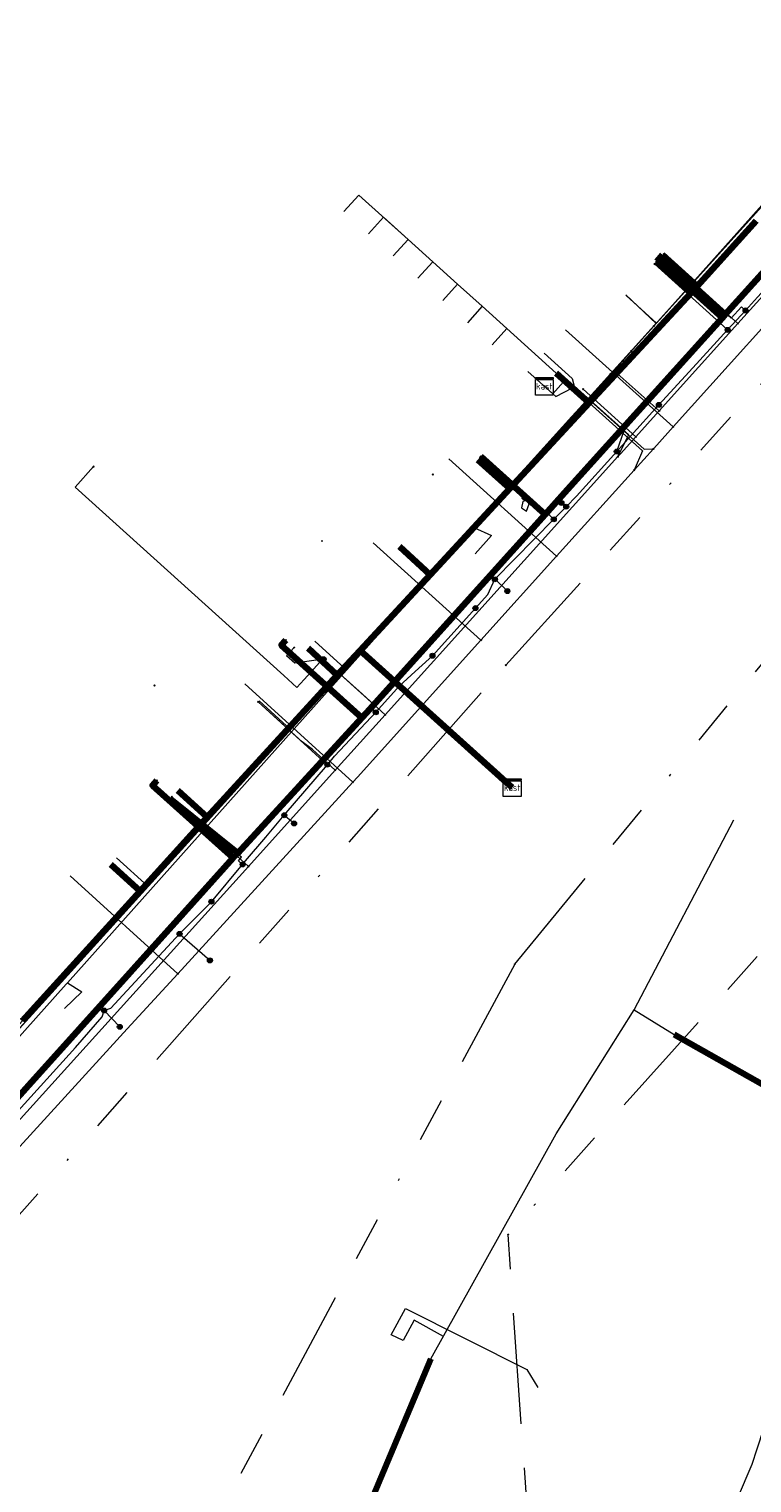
# Model space of a CAD drawing. Header units: metres. Extents: x 98902 to 136161, y 449037 to 499677.
# Tile 115 of 200: x 113595 to 113627, y 483249 to 483315. Entities that reach past the tile are written whole.
import ezdxf
from ezdxf.enums import TextEntityAlignment as Align
from ezdxf.lldxf.tags import DXFTag

# ---------------------------------------------------------------- set-up
doc = ezdxf.new("R2010")
doc.units = ezdxf.units.M
doc.linetypes.add('RI-OVERIG', pattern=[17, 5, -2, 2, -2, 0, -2, 2, -2])
for name, color, linetype, lineweight in [('B-WE-KL-DATA-G', 90, 'KL-DATA-N', 18), ('B-WE-KL-DATA_HULPSTUK-S', 90, 'Continuous', 25), ('B-WE-KL-DATA_KABELBED-G', 90, 'Continuous', 100), ('B-WE-KL-DATA_MANTELBUIS-G', 90, 'Continuous', 100), ('B-WE-KL-ET_LS-G', 190, 'KL-LS-N', 18), ('B-WE-KL-ET_LS_HULPSTUK-S', 190, 'Continuous', 25), ('B-WE-KL-ET_LS_MANTELBUIS-G', 190, 'Continuous', 100), ('B-WE-KL-GAS_LD-G', 50, 'KL-GAS-LD-N', 18), ('B-WE-KL-GAS_LD_HULPSTUK-S', 50, 'Continuous', 25), ('B-WE-KL-WATER-G', 170, 'KL-WATER-N', 18), ('B-WE-KL-WATER_HULPSTUK-S', 170, 'Continuous', 25), ('B-WE-RI-VRIJVERVAL-G', 210, 'RI-OVERIG', 18), ('B-WE-RI-VRIJVERVAL_HULPSTUK-S', 210, 'Continuous', 25)]:
    doc.layers.add(name, color=color, linetype=linetype, lineweight=lineweight)
doc.styles.add('NLCS-ISO', font='NLCS-ISO.ttf')
doc.styles.get("Standard").update_dxf_attribs({"font": 'arial.ttf'})
tags = doc.linetypes.add('KL-DATA-N', pattern='A,4,-1,[101,NLCS.SHX,S=0.5,R=0,X=0,Y=0],-1,4,-1,["D",Standard,S=1,R=0,X=-0.25,Y=-0.5],-1.5', length=12.5).pattern_tags.tags
tags[18] = DXFTag(74, 10)
tags = doc.linetypes.add('KL-GAS-LD-N', pattern='A,4,-1,[69,NLCS.SHX,S=0.5,R=0,X=0,Y=0],-1,4,-1,["L",Standard,S=1,R=0,X=0.25,Y=-0.5],-2', length=13).pattern_tags.tags
tags[18] = DXFTag(74, 10)
tags = doc.linetypes.add('KL-LS-N', pattern='A,4,-1,[103,NLCS.SHX,S=0.75,R=0,X=0,Y=0],-1,4,-1,["L",Standard,S=1,R=0,X=0,Y=-0.5],-2', length=13).pattern_tags.tags
tags[18] = DXFTag(74, 10)
doc.linetypes.add('KL-WATER-N', pattern='A,7,-0.5,[168,NLCS.SHX,S=0.75,R=0,X=0.75,Y=0],-2', length=9.5)

# ---------------------------------------------------------------- blocks, each defined once
blk = doc.blocks.new('SKL-WTB_HULP_KAST-SO')
at = {"color": 0, "linetype": 'ByBlock', "lineweight": 18}
for points in [[(-2, 2), (2, 2), (2, 1.68), (-2, 1.68)], [(-2, 1.52), (2, 1.52), (2, -2), (-2, -2)]]:
    blk.add_lwpolyline(points, close=True, dxfattribs=at)
at = {"color": 0, "linetype": 'ByBlock', "lineweight": 18, "style": 'NLCS-ISO'}
blk.add_text('kast', height=1.5, dxfattribs=at).set_placement((0, 0), align=Align.MIDDLE_CENTER)
at = {"color": 0, "linetype": 'ByBlock', "lineweight": 18, "style": 'NLCS-ISO', "flags": 1}
for tag, p in [('TYPE', (2.5, 0)), ('OMSCHRIJVING', (2.5, -3)), ('LABEL', (2.5, -1.5))]:
    blk.add_attdef(tag, p, '', height=1, dxfattribs=at)
blk = doc.blocks.new('SKL-WTB_HULP_OVERIG-SO')
at = {"color": 0, "linetype": 'ByBlock', "lineweight": 18}
for points in [[(-0.14, 0.14), (0.14, -0.14)], [(0.14, 0.14), (-0.14, -0.14)]]:
    blk.add_lwpolyline(points, dxfattribs=at)
at = {"color": 0, "linetype": 'ByBlock', "lineweight": 18, "style": 'NLCS-ISO', "flags": 1}
for tag, p in [('TYPE', (1.5, 0)), ('OMSCHRIJVING', (1.5, -3)), ('LABEL', (1.5, -1.5))]:
    blk.add_attdef(tag, p, '', height=1, dxfattribs=at)
blk = doc.blocks.new('SKL-WTB_HULP_MOF-SO')
at = {"linetype": 'ByBlock', "lineweight": 18}
h = blk.add_hatch(color=0, dxfattribs=at)
h.dxf.hatch_style = 1
h.paths.add_polyline_path([(-0.5625, 0, 1), (0.5625, 0, 1)])
at = {"color": 0, "linetype": 'ByBlock', "lineweight": 18}
blk.add_circle((0, 0), 0.5625, dxfattribs=at)
at = {"color": 0, "linetype": 'ByBlock', "lineweight": 18, "style": 'NLCS-ISO', "flags": 1}
for tag, p in [('TYPE', (1.5, 0)), ('OMSCHRIJVING', (1.5, -3)), ('LABEL', (1.5, -1.5))]:
    blk.add_attdef(tag, p, '', height=1, dxfattribs=at)
blk = doc.blocks.new('SRI-HULP_OVERIG-SO')
at = {"color": 0, "linetype": 'ByBlock', "lineweight": 18}
for points in [[(-0.14, 0.14), (0.14, -0.14)], [(0.14, 0.14), (-0.14, -0.14)]]:
    blk.add_lwpolyline(points, dxfattribs=at)
at = {"color": 0, "linetype": 'ByBlock', "lineweight": 18, "style": 'NLCS-ISO', "flags": 1}
for tag, p in [('TYPE', (1.5, 0)), ('OMSCHRIJVING', (1.5, -3)), ('LABEL', (1.5, -1.5))]:
    blk.add_attdef(tag, p, '', height=1, dxfattribs=at)

msp = doc.modelspace()

# ---------------------------------------------------------------- linework, layer by layer
at = {"layer": 'B-WE-KL-DATA-G', "flags": 128}
for points in [[(113535.491, 483055.979), (113536.441, 483061.533), (113541.204, 483090.06), (113544.755, 483111.663), (113544.948, 483113.188), (113545.552, 483113.661), (113549.403, 483113.284), (113549.712, 483115.832), (113556.149, 483154.735), (113556.905, 483157.96), (113557.638, 483158.283), (113564.196, 483156.367), (113565.152, 483156.501), (113565.304, 483157.274), (113566.303, 483163.064), (113567.239, 483167.86), (113568.822, 483177.215), (113571.011, 483186.366), (113575.093, 483200.14), (113581.278, 483218.983), (113581.153, 483219.694), (113580.136, 483220.401), (113567.909, 483226.706), (113567.782, 483227.322), (113570.165, 483232.317), (113570.594, 483233.111), (113580.706, 483254.894), (113584.469, 483259.021), (113587.04, 483261.968), (113606.578, 483283.49), (113609.02, 483286.265), (113630.079, 483309.542), (113632.569, 483311.539), (113633.404, 483312.497), (113636.4, 483315.955), (113638.079, 483318.233), (113642.136, 483322.917), (113643.875, 483324.654), (113647.079, 483324.177), (113649.586, 483324.356), (113667.625, 483344.527), (113668.375, 483345.834), (113670.095, 483347.805), (113670.493, 483349.535), (113674.045, 483353.336), (113676.564, 483355.323), (113679.675, 483356.296), (113680.833, 483356.834), (113685.258, 483361.329), (113704.516, 483381.087), (113707.238, 483383.933), (113717.835, 483394.742), (113719.221, 483396.196), (113721.66, 483398.749), (113725.277, 483402.474), (113725.715, 483403.225), (113725.916, 483404.181), (113706.127, 483423.402), (113687.191, 483441.762), (113678.045, 483450.608), (113669.183, 483459.437), (113668.394, 483459.986), (113655.761, 483466.358), (113655.138, 483466.897), (113654.638, 483467.322), (113655.261, 483468.556), (113659.235, 483476.766), (113658.824, 483477.959), (113655.692, 483479.529), (113655.018, 483479.802), (113649.581, 483483.544), (113649.242, 483484.034), (113648.867, 483484.47), (113639.302, 483489.546), (113600.784, 483508.808), (113581.045, 483518.696), (113579.755, 483520.415), (113579.424, 483521.384), (113580.201, 483523.009), (113586.556, 483530.359), (113601.948, 483547.562), (113618.417, 483566.005)], [(113616.587, 483280.87), (113609.72, 483287.061), (113608.685, 483285.943), (113602.821, 483279.529), (113599.792, 483276.195), (113594.476, 483270.345), (113585.604, 483260.584), (113585.442, 483260.406), (113580.616, 483254.938), (113578.325, 483249.916), (113576.334, 483245.549), (113573.429, 483239.181), (113570.91, 483233.659), (113570.107, 483232.087), (113569.825, 483231.78), (113569.339, 483231.55), (113568.725, 483231.396), (113568.187, 483231.422), (113567.739, 483231.613), (113539.268, 483248.326), (113534.178, 483252.191), (113513.137, 483270.83), (113516.518, 483274.317), (113517.921, 483275.879), (113520.45, 483278.696), (113525.382, 483284.191), (113529.571, 483288.856), (113538.364, 483298.652), (113540.015, 483300.491), (113540.804, 483301.37), (113534.358, 483307.206), (113537.721, 483310.922), (113544.619, 483318.518), (113550.359, 483324.904), (113554.895, 483329.954), (113559.563, 483335.151), (113576.73, 483354.442), (113584.766, 483363.504), (113598.447, 483351.351), (113600.284, 483349.696), (113611.39, 483339.58), (113615.024, 483336.293), (113610.676, 483331.455), (113618.715, 483320.736)], [(113556.905, 483157.96), (113557.638, 483158.283), (113564.196, 483156.367), (113565.152, 483156.501), (113565.304, 483157.274), (113566.303, 483163.064), (113567.239, 483167.86), (113568.822, 483177.215), (113569.877, 483181.626), (113571.011, 483186.366), (113575.093, 483200.14), (113575.255, 483200.633), (113578.778, 483211.365), (113581.278, 483218.983), (113581.153, 483219.694), (113580.136, 483220.401), (113567.909, 483226.706), (113567.782, 483227.322), (113570.165, 483232.317), (113570.737, 483233.42), (113571.909, 483235.945), (113573.187, 483238.698), (113576.053, 483244.873), (113576.372, 483245.558), (113576.694, 483246.252), (113580.705, 483254.894), (113582.587, 483256.957), (113584.469, 483259.021), (113587.04, 483261.968), (113589.188, 483264.334), (113589.339, 483264.501), (113590.842, 483266.157), (113594.506, 483270.193), (113598.061, 483274.108), (113600.145, 483276.404), (113603.593, 483280.202), (113606.577, 483283.49), (113609.02, 483286.265), (113609.131, 483286.388), (113609.308, 483286.583), (113616.389, 483294.41), (113616.552, 483294.59), (113616.758, 483294.818), (113622.984, 483301.7), (113623.107, 483301.836), (113624.798, 483303.704), (113630.079, 483309.542), (113632.569, 483311.539), (113633.402, 483312.495)], [(113624.798, 483303.704), (113630.079, 483309.542)], [(113616.587, 483280.87), (113609.72, 483287.061), (113612.879, 483290.476), (113616.478, 483294.367), (113620.064, 483298.238), (113618.576, 483299.58), (113616.347, 483301.588), (113615.233, 483302.592), (113614.119, 483303.597), (113613.005, 483304.601), (113611.891, 483305.605), (113609.663, 483307.613), (113608.993, 483306.871)], [(113616.587, 483280.87), (113609.72, 483287.061), (113612.879, 483290.476), (113616.478, 483294.367), (113620.064, 483298.238), (113618.576, 483299.58), (113616.347, 483301.588), (113615.233, 483302.592), (113614.119, 483303.597), (113613.005, 483304.601), (113611.891, 483305.605), (113610.777, 483306.609), (113610.107, 483305.866)], [(113616.587, 483280.87), (113609.72, 483287.061), (113612.879, 483290.476), (113616.478, 483294.367), (113620.064, 483298.238), (113618.576, 483299.58), (113616.347, 483301.588), (113615.233, 483302.592), (113614.119, 483303.597), (113613.005, 483304.601), (113611.891, 483305.605), (113611.221, 483304.862)], [(113616.587, 483280.87), (113609.72, 483287.061), (113612.879, 483290.476), (113616.478, 483294.367), (113620.064, 483298.238), (113624.652, 483303.187), (113623.113, 483304.611), (113623.381, 483304.909)], [(113623.41, 483304.98), (113624.798, 483303.704)], [(113616.587, 483280.87), (113609.72, 483287.061), (113612.879, 483290.476), (113616.478, 483294.367), (113620.064, 483298.238), (113624.652, 483303.187), (113623.113, 483304.611)], [(113616.587, 483280.87), (113609.72, 483287.061), (113612.879, 483290.476), (113616.478, 483294.367), (113620.064, 483298.238), (113618.576, 483299.58), (113616.347, 483301.588), (113615.233, 483302.592), (113614.119, 483303.597), (113613.005, 483304.601), (113612.335, 483303.858)], [(113616.587, 483280.87), (113609.72, 483287.061), (113612.879, 483290.476), (113616.478, 483294.367), (113620.064, 483298.238), (113618.576, 483299.58), (113616.347, 483301.588), (113615.233, 483302.592), (113614.119, 483303.597), (113613.45, 483302.854)], [(113623.107, 483301.836), (113624.798, 483303.704)], [(113621.72, 483303.11), (113623.086, 483301.813)], [(113621.73, 483303.078), (113623.107, 483301.836)], [(113616.587, 483280.87), (113609.72, 483287.061), (113612.879, 483290.476), (113616.478, 483294.367), (113620.064, 483298.238), (113618.576, 483299.58), (113616.347, 483301.588), (113615.233, 483302.592), (113614.563, 483301.85)], [(113616.587, 483280.87), (113609.72, 483287.061), (113612.879, 483290.476), (113616.478, 483294.367), (113620.064, 483298.238), (113618.576, 483299.58), (113616.347, 483301.588), (113615.677, 483300.845)], [(113621.959, 483300.567), (113622.984, 483301.7)], [(113622.984, 483301.7), (113623.086, 483301.813)], [(113623.086, 483301.813), (113623.107, 483301.836)], [(113540.239, 483300.291), (113540.015, 483300.491), (113538.364, 483298.652), (113529.571, 483288.856), (113525.382, 483284.191), (113520.45, 483278.696), (113517.921, 483275.879), (113516.518, 483274.317), (113513.137, 483270.83), (113534.178, 483252.191), (113539.268, 483248.326), (113567.739, 483231.613), (113568.187, 483231.422), (113568.725, 483231.396), (113569.339, 483231.55), (113569.825, 483231.78), (113570.107, 483232.087), (113570.91, 483233.659), (113573.429, 483239.181), (113576.334, 483245.549), (113578.325, 483249.916), (113580.616, 483254.938), (113585.442, 483260.406), (113585.604, 483260.584), (113594.476, 483270.345), (113599.792, 483276.195), (113602.821, 483279.529), (113608.685, 483285.943), (113609.72, 483287.061), (113616.587, 483280.87)], [(113621.03, 483299.54), (113621.959, 483300.567)], [(113618.567, 483299.57), (113619.962, 483298.359)], [(113619.962, 483298.359), (113621.03, 483299.54)], [(113616.758, 483294.818), (113619.286, 483297.612), (113619.962, 483298.359)], [(113615.043, 483295.66), (113616.478, 483294.367), (113612.879, 483290.476), (113609.72, 483287.061), (113616.587, 483280.87)], [(113615.03, 483295.66), (113616.389, 483294.41)], [(113609.308, 483286.583), (113616.389, 483294.41)], [(113616.389, 483294.41), (113616.552, 483294.59)], [(113616.552, 483294.59), (113616.758, 483294.818)], [(113616.587, 483280.87), (113609.72, 483287.061), (113612.879, 483290.476), (113611.507, 483291.745)], [(113616.587, 483280.87), (113609.72, 483287.061), (113608.685, 483285.943), (113602.821, 483279.529), (113599.792, 483276.195), (113594.476, 483270.345), (113585.604, 483260.584), (113585.442, 483260.406), (113580.616, 483254.938), (113578.325, 483249.916), (113576.334, 483245.549), (113573.429, 483239.181), (113571.671, 483239.982)], [(113616.587, 483280.87), (113609.72, 483287.061), (113608.685, 483285.943), (113602.821, 483279.529), (113599.792, 483276.195), (113594.476, 483270.345), (113585.604, 483260.584), (113585.442, 483260.406), (113580.616, 483254.938), (113578.325, 483249.916), (113576.334, 483245.549), (113573.429, 483239.181), (113571.671, 483239.982)], [(113616.587, 483280.87), (113609.72, 483287.061), (113608.685, 483285.943), (113602.821, 483279.529), (113599.792, 483276.195), (113594.476, 483270.345), (113585.604, 483260.584), (113585.442, 483260.406), (113580.616, 483254.938), (113578.325, 483249.916), (113576.334, 483245.549), (113574.648, 483246.318)], [(113616.587, 483280.87), (113609.72, 483287.061), (113608.685, 483285.943), (113602.821, 483279.529), (113599.792, 483276.195), (113594.476, 483270.345), (113585.604, 483260.584), (113585.442, 483260.406), (113580.616, 483254.938), (113578.325, 483249.916), (113576.684, 483250.664)], [(113616.587, 483280.87), (113609.72, 483287.061), (113608.685, 483285.943), (113602.821, 483279.529), (113599.792, 483276.195), (113594.476, 483270.345), (113585.604, 483260.584), (113585.442, 483260.406), (113580.616, 483254.938), (113578.325, 483249.916), (113576.684, 483250.664)], [(113616.587, 483280.87), (113609.72, 483287.061), (113608.685, 483285.943), (113602.821, 483279.529), (113599.792, 483276.195), (113594.476, 483270.345), (113585.604, 483260.584), (113585.442, 483260.406), (113580.616, 483254.938), (113578.325, 483249.916), (113576.684, 483250.664)], [(113616.587, 483280.87), (113609.72, 483287.061), (113608.685, 483285.943), (113602.821, 483279.529), (113599.792, 483276.195), (113594.476, 483270.345), (113585.604, 483260.584), (113585.442, 483260.406), (113580.616, 483254.938), (113578.325, 483249.916), (113576.684, 483250.664)], [(113616.587, 483280.87), (113609.72, 483287.061), (113608.685, 483285.943), (113602.821, 483279.529), (113599.792, 483276.195), (113594.476, 483270.345), (113585.604, 483260.584), (113584.404, 483262.297)], [(113616.587, 483280.87), (113609.72, 483287.061), (113608.685, 483285.943), (113602.821, 483279.529), (113599.792, 483276.195), (113594.476, 483270.345), (113593.255, 483271.454), (113593.144, 483271.555)], [(113593.278, 483271.703), (113593.389, 483271.602), (113593.255, 483271.454), (113594.476, 483270.345), (113599.792, 483276.195), (113602.821, 483279.529), (113608.685, 483285.943), (113609.72, 483287.061), (113616.587, 483280.87)], [(113616.587, 483280.87), (113609.72, 483287.061), (113608.685, 483285.943), (113602.821, 483279.529), (113599.792, 483276.195), (113598.46, 483277.406)], [(113616.587, 483280.87), (113609.72, 483287.061), (113608.685, 483285.943), (113602.821, 483279.529), (113601.485, 483280.742)], [(113616.587, 483280.87), (113609.72, 483287.061), (113608.685, 483285.943), (113607.372, 483287.158)], [(113607.67, 483287.481), (113609.02, 483286.265)], [(113609.02, 483286.265), (113609.131, 483286.388)], [(113609.131, 483286.388), (113609.308, 483286.583)], [(113606.577, 483283.49), (113609.02, 483286.265)], [(113605.159, 483284.779), (113606.577, 483283.49)], [(113603.593, 483280.202), (113606.577, 483283.49)], [(113600.145, 483276.404), (113603.593, 483280.202)], [(113598.723, 483277.695), (113600.145, 483276.404)], [(113598.061, 483274.108), (113600.145, 483276.404)], [(113594.506, 483270.193), (113598.061, 483274.108)]]:
    msp.add_lwpolyline(points, dxfattribs=at)
at = {"layer": 'B-WE-KL-DATA_KABELBED-G', "flags": 128}
for points in [[(113622.14, 483297.708), (113625.752, 483301.714), (113626.076, 483302.074), (113626.21, 483302.222), (113636.899, 483314.079)], [(113624.941, 483303.503), (113627.603, 483306.456)], [(113623.381, 483304.909), (113623.113, 483304.611)], [(113625.752, 483301.714), (113626.076, 483302.074), (113626.21, 483302.222), (113623.314, 483304.834)], [(113623.381, 483304.909), (113624.941, 483303.503)], [(113623.113, 483304.611), (113624.652, 483303.187)], [(113625.752, 483301.714), (113626.076, 483302.074), (113623.18, 483304.686)], [(113624.652, 483303.187), (113624.941, 483303.503)], [(113620.064, 483298.238), (113624.652, 483303.187)], [(113620.064, 483298.238), (113618.576, 483299.58)], [(113616.478, 483294.367), (113620.064, 483298.238)], [(113601.76, 483275.218), (113603.992, 483277.694), (113604.092, 483277.805), (113604.194, 483277.916), (113609.8, 483284.024), (113610.003, 483284.245), (113610.818, 483285.149), (113618.073, 483293.197), (113618.954, 483294.174), (113622.14, 483297.708)], [(113616.478, 483294.367), (113615.043, 483295.66)], [(113618.954, 483294.174), (113618.073, 483293.197), (113615.177, 483295.809)], [(113612.879, 483290.476), (113616.478, 483294.367)], [(113611.507, 483291.745), (113612.879, 483290.476)], [(113609.72, 483287.061), (113612.879, 483290.476)], [(113610.818, 483285.149), (113610.003, 483284.245), (113609.802, 483284.022), (113609.8, 483284.024), (113606.164, 483287.305), (113606.365, 483287.528)], [(113607.372, 483287.158), (113608.685, 483285.943)], [(113608.685, 483285.943), (113609.72, 483287.061)], [(113609.72, 483287.061), (113616.587, 483280.87)], [(113602.821, 483279.529), (113608.685, 483285.943)], [(113603.994, 483277.692), (113603.992, 483277.694), (113600.347, 483280.966), (113600.547, 483281.19)], [(113601.485, 483280.742), (113602.821, 483279.529)], [(113604.194, 483277.916), (113601.152, 483280.369)], [(113599.792, 483276.195), (113602.821, 483279.529)], [(113599.792, 483276.195), (113598.46, 483277.406)], [(113594.476, 483270.345), (113599.792, 483276.195)], [(113588.685, 483260.706), (113591.733, 483264.089), (113591.869, 483264.24), (113591.999, 483264.384), (113592.331, 483264.753), (113601.76, 483275.218)]]:
    msp.add_lwpolyline(points, dxfattribs=at)
at = {"layer": 'B-WE-KL-DATA_MANTELBUIS-G', "flags": 128}
msp.add_lwpolyline([(113616.364, 483281.071), (113611.908, 483285.089)], dxfattribs=at)
at = {"layer": 'B-WE-KL-ET_LS-G', "flags": 128}
for points in [[(113304.929, 483362.505), (113297.7, 483354.462), (113307.469, 483345.687), (113323.671, 483331.133), (113325.977, 483331.104), (113356.655, 483303.706), (113357.692, 483302.498), (113358.524, 483301.144), (113359.046, 483299.934), (113359.659, 483297.487), (113369.272, 483288.902), (113370.734, 483289.038), (113372.315, 483288.933), (113373.887, 483288.555), (113375.272, 483287.951), (113376.489, 483287.176), (113413.18, 483254.201), (113450.362, 483220.872), (113449.996, 483217.792), (113458.746, 483209.916), (113467.676, 483219.813), (113470.021, 483223.364), (113470.671, 483224.923), (113513.02, 483271.339), (113516.089, 483274.703), (113558.556, 483322.492), (113589.3, 483357.26), (113590.353, 483357.667), (113593.066, 483358.132), (113624.346, 483330.071), (113637.793, 483318.185), (113629.385, 483308.858), (113614.861, 483292.602), (113596.506, 483272.058), (113596.452, 483271.998), (113580.376, 483254.005), (113567.886, 483227.969)], [(113601.57, 483274.27), (113601.59, 483274.3), (113603.01, 483275.72), (113604.419, 483277.403), (113604.55, 483277.56), (113605.46, 483278.63), (113606.3, 483279.62), (113608.242, 483281.904), (113608.57, 483282.29), (113610.228, 483284.046), (113610.428, 483284.268), (113611.5, 483285.457), (113612.377, 483286.259), (113612.99, 483286.82), (113614.93, 483288.97), (113615.49, 483289.59), (113615.81, 483290.27), (113618.467, 483292.977), (113619.026, 483293.547), (113619.49, 483294.02), (113621.311, 483296.036), (113621.935, 483296.728), (113623.21, 483298.14), (113624.75, 483299.82), (113626.315, 483301.525), (113627.123, 483302.404), (113627.67, 483303), (113630.52, 483306.1)], [(113627.123, 483302.404), (113626.938, 483302.573), (113626.469, 483302.062), (113623.352, 483304.877)], [(113626.315, 483301.525), (113626.131, 483301.694), (113623.014, 483304.502)], [(113621.311, 483296.036), (113621.637, 483296.992), (113619.021, 483299.317), (113618.423, 483298.644), (113618.04, 483298.985)], [(113578.215, 483149.651), (113578.612, 483152.387), (113581.309, 483151.967), (113584.165, 483160.86), (113584.528, 483162.363), (113589.162, 483181.566), (113592.122, 483194.022), (113592.891, 483199.761), (113591.588, 483204.347), (113599.698, 483223.487), (113606.293, 483238.267), (113606.533, 483239.714), (113612.638, 483254.576), (113612.921, 483255.086), (113618.571, 483265.248), (113622.093, 483270.843), (113623.906, 483269.732), (113631.194, 483265.602), (113631.703, 483265.313), (113632.245, 483266.27), (113630.883, 483267.042), (113631.216, 483268.01), (113631.975, 483270.215), (113633.039, 483273.086), (113634.365, 483275.537), (113635.893, 483277.268), (113638.435, 483279.401), (113640.113, 483280.74), (113641.326, 483281.797), (113641.63, 483282.327), (113642.579, 483283.153), (113643.798, 483284.48), (113650.439, 483292.138), (113655.313, 483297.757), (113658.808, 483297.672), (113686.18, 483273.447), (113708.769, 483253.454), (113713.259, 483249.49), (113713.83, 483248.852), (113714.599, 483248.44), (113739.056, 483226.846), (113741.657, 483224.549), (113743.795, 483222.672)], [(113617.149, 483293.963), (113615.143, 483295.771)], [(113618.467, 483292.977), (113618.288, 483293.153), (113617.394, 483293.856), (113617.061, 483293.782), (113617.013, 483293.495), (113617.237, 483293.35), (113617.36, 483293.677), (113617.149, 483293.963)], [(113614.861, 483292.602), (113615.661, 483292.251), (113614.912, 483291.421)], [(113615.81, 483290.27), (113616.37, 483289.75), (113616.37, 483289.74)], [(113608.074, 483286.66), (113606.773, 483286.487), (113606.402, 483286.821), (113606.737, 483287.193)], [(113610.428, 483284.268), (113610.243, 483284.436), (113610.377, 483284.584), (113608.074, 483286.66)], [(113608.242, 483281.904), (113608.052, 483282.066), (113605.122, 483284.738)], [(113604.419, 483277.403), (113604.227, 483277.564), (113604.366, 483277.729), (113601.085, 483280.295)], [(113606.3, 483279.62), (113606.74, 483279.26), (113606.74, 483279.25)], [(113622.093, 483270.843), (113626.593, 483279.418)], [(113585.9, 483255.44), (113586.68, 483256.38), (113587.39, 483257.22), (113587.53, 483257.6), (113587.702, 483258.073), (113588.27, 483259.64), (113592.286, 483264.077), (113592.57, 483264.39), (113593.562, 483265.486), (113596.87, 483269.14), (113598.07, 483270.52), (113598.16, 483270.81), (113598.47, 483270.91), (113601.57, 483274.27)], [(113601.57, 483274.27), (113602.94, 483273.08), (113602.94, 483273.07)], [(113596.506, 483272.058), (113597.15, 483271.659), (113596.382, 483270.894)], [(113598.16, 483270.81), (113598.87, 483270.08), (113598.87, 483270.07)], [(113611.121, 483256.175), (113611.775, 483257.363), (113617.242, 483254.607), (113617.744, 483253.791)], [(113613.487, 483256.104), (113612.167, 483256.831), (113611.66, 483255.91), (113611.121, 483256.175)]]:
    msp.add_lwpolyline(points, dxfattribs=at)
at = {"layer": 'B-WE-KL-ET_LS_MANTELBUIS-G', "flags": 128}
for points in [[(113623.906, 483269.732), (113631.194, 483265.602)], [(113612.921, 483255.086), (113607.138, 483241.341)]]:
    msp.add_lwpolyline(points, dxfattribs=at)
at = {"layer": 'B-WE-KL-GAS_LD-G', "flags": 128}
for points in [[(113572.081, 483226.038), (113574.802, 483231.83), (113584.526, 483251.528), (113585.185, 483252.863), (113587.352, 483257.253), (113588.312, 483259.022), (113588.517, 483259.4), (113594.257, 483265.763), (113604.68, 483277.316), (113608.6, 483281.661), (113610.851, 483284.156), (113621.362, 483295.807), (113621.473, 483295.93), (113622.171, 483296.703), (113623.23, 483297.877), (113626.78, 483301.813), (113630.983, 483306.473)], [(113626.78, 483301.813), (113623.911, 483304.366), (113623.349, 483304.873)], [(113623.23, 483297.877), (113621.329, 483299.552), (113624.594, 483303.222), (113623.086, 483304.582)], [(113621.362, 483295.807), (113621.851, 483296.785), (113619.018, 483299.318), (113618.418, 483298.647), (113618.04, 483298.985)], [(113622.171, 483296.703), (113619.796, 483298.847)], [(113610.851, 483284.156), (113609.823, 483285.083), (113609.095, 483285.742), (113608.036, 483286.688), (113607.2, 483285.752), (113606.865, 483285.394), (113606.271, 483285.93), (113596.851, 483294.43), (113597.684, 483295.354)], [(113608.6, 483281.661), (113607.569, 483282.591), (113607.11, 483282.937), (113605.125, 483284.741)], [(113604.68, 483277.316), (113603.644, 483278.251), (113603.225, 483278.63), (113601.224, 483280.448)]]:
    msp.add_lwpolyline(points, dxfattribs=at)
at = {"layer": 'B-WE-KL-WATER-G', "flags": 128}
for points in [[(113465.802, 483219.204), (113466.216, 483218.831), (113470.878, 483214.636), (113476.73, 483209.37), (113477.25, 483208.902), (113483.122, 483203.617), (113483.197, 483203.55), (113490.036, 483197.582), (113500, 483188.625), (113503.893, 483185.522), (113507.615, 483183.183), (113510.778, 483181.92), (113512.458, 483181.25), (113515.714, 483180.236), (113518.483, 483179.373), (113521.062, 483178.569), (113521.635, 483178.391), (113525.645, 483177.142), (113528.51, 483176.249), (113530.143, 483175.776), (113556.142, 483168.237), (113559.024, 483167.401), (113559.505, 483167.262), (113564.501, 483165.813), (113566.011, 483166.873), (113567.685, 483176.659), (113568.516, 483180.063), (113570.717, 483189.085), (113570.879, 483189.581), (113574.187, 483199.702), (113574.249, 483199.892), (113578.132, 483212.009), (113578.492, 483213.048), (113580.982, 483220.229), (113576.93, 483230.368), (113576.703, 483230.937), (113576.558, 483231.337), (113576.415, 483231.617), (113575.378, 483233.659), (113575.008, 483234.387), (113578.675, 483242.385), (113579.008, 483243.112), (113582.166, 483250), (113583.588, 483253.101), (113584.413, 483253.972), (113584.619, 483254.19), (113587.714, 483257.459), (113589.072, 483258.894), (113589.291, 483259.134), (113592.919, 483263.1), (113593.729, 483263.986), (113599.209, 483269.977), (113601.49, 483272.471), (113609.398, 483281.117), (113609.604, 483281.343), (113615.178, 483287.526), (113618.593, 483291.314), (113622.093, 483295.197), (113622.964, 483296.162), (113623.116, 483296.331), (113623.853, 483297.148), (113630.615, 483304.65), (113630.716, 483306.039), (113630.771, 483306.798), (113634.354, 483311.108), (113635.595, 483312.547), (113635.486, 483319.084), (113634.953, 483319.538), (113634.647, 483319.798), (113630.774, 483323.117), (113630.101, 483323.694), (113617.899, 483334.786), (113615.575, 483336.837), (113612.357, 483339.678), (113609.432, 483342.259), (113603.754, 483347.23), (113601.309, 483349.446), (113598.008, 483352.438), (113595.563, 483354.654), (113591.291, 483358.576), (113580.932, 483368.086), (113577.469, 483371.268), (113572.658, 483375.689), (113571.185, 483377.042), (113567.574, 483380.359), (113564.626, 483383.068), (113561.638, 483386.02), (113558.555, 483386.687), (113558.551, 483386.691), (113552.887, 483391.655), (113550.476, 483393.768), (113546.532, 483397.224), (113542.615, 483400.658), (113538.52, 483404.247), (113536.034, 483406.426), (113520.445, 483421.195), (113519.833, 483421.754), (113507.824, 483432.725), (113504.574, 483435.694), (113504.337, 483435.911)], [(113623.853, 483297.148), (113618.988, 483301.534)], [(113618.034, 483300.472), (113619.296, 483299.333), (113619.385, 483298.984), (113622.54, 483296.14), (113622.964, 483296.162)], [(113617.297, 483299.654), (113618.56, 483298.516), (113619.318, 483298.91), (113622.473, 483296.066), (113622.093, 483295.197)], [(113618.593, 483291.314), (113613.728, 483295.7)], [(113615.178, 483287.526), (113610.313, 483291.912)], [(113609.398, 483281.117), (113604.513, 483285.555)], [(113601.49, 483272.471), (113596.635, 483276.882)], [(113581.332, 483066.028), (113581.431, 483066.62), (113581.729, 483068.396), (113585.717, 483092.2), (113587.057, 483100.194), (113589.371, 483114.004), (113589.437, 483114.401), (113590.551, 483121.134), (113592.824, 483134.878), (113592.857, 483135.076), (113594.433, 483143.936), (113596.485, 483155.472), (113596.443, 483159.539), (113596.882, 483161.897), (113599.331, 483170.222), (113599.546, 483171.201), (113601.493, 483180.076), (113603.921, 483191.137), (113604.093, 483191.921), (113608.004, 483204.441), (113608.154, 483204.92), (113611.386, 483215.44), (113611.68, 483216.398), (113616.746, 483229.083), (113616.977, 483229.414), (113620.572, 483234.566), (113622.619, 483239.13), (113622.826, 483239.591), (113627.419, 483250.339), (113627.643, 483251.024), (113629.417, 483256.449), (113630.557, 483264.789), (113631.414, 483265.625)]]:
    msp.add_lwpolyline(points, dxfattribs=at)
at = {"layer": 'B-WE-RI-VRIJVERVAL-G', "flags": 128}
for points in [[(113616.3, 483286.4), (113643.8, 483316.7)], [(113616.7, 483272.9), (113648.9, 483312)], [(113589.2, 483255.8), (113616.3, 483286.4)], [(113636.4, 483283), (113616.4, 483260.7)], [(113616.7, 483272.9), (113598.3, 483238.7)], [(113618.2, 483235.1), (113616.4, 483260.7)]]:
    msp.add_lwpolyline(points, dxfattribs=at)

# ---------------------------------------------------------------- block references
at = {"layer": 'B-WE-KL-DATA_HULPSTUK-S', "xscale": 0.2, "yscale": 0.2, "zscale": 0.2}
for name, p in [('SKL-WTB_HULP_OVERIG-SO', (113623.314, 483304.834)), ('SKL-WTB_HULP_OVERIG-SO', (113623.18, 483304.686)), ('SKL-WTB_HULP_OVERIG-SO', (113622.984, 483301.7)), ('SKL-WTB_HULP_MOF-SO', (113625.752, 483301.714)), ('SKL-WTB_HULP_OVERIG-SO', (113625.752, 483301.714)), ('SKL-WTB_HULP_OVERIG-SO', (113625.752, 483301.714)), ('SKL-WTB_HULP_OVERIG-SO', (113621.96, 483300.57)), ('SKL-WTB_HULP_OVERIG-SO', (113621.03, 483299.54)), ('SKL-WTB_HULP_OVERIG-SO', (113619.96, 483298.36)), ('SKL-WTB_HULP_OVERIG-SO', (113622.14, 483297.708)), ('SKL-WTB_HULP_OVERIG-SO', (113622.14, 483297.708)), ('SKL-WTB_HULP_OVERIG-SO', (113618.88, 483297.16)), ('SKL-WTB_HULP_OVERIG-SO', (113615.177, 483295.809)), ('SKL-WTB_HULP_OVERIG-SO', (113616.552, 483294.59)), ('SKL-WTB_HULP_MOF-SO', (113618.954, 483294.174)), ('SKL-WTB_HULP_OVERIG-SO', (113618.954, 483294.174)), ('SKL-WTB_HULP_OVERIG-SO', (113606.365, 483287.528)), ('SKL-WTB_HULP_OVERIG-SO', (113609.131, 483286.388)), ('SKL-WTB_HULP_OVERIG-SO', (113609.308, 483286.584)), ('SKL-WTB_HULP_MOF-SO', (113610.818, 483285.149)), ('SKL-WTB_HULP_OVERIG-SO', (113610.818, 483285.149)), ('SKL-WTB_HULP_OVERIG-SO', (113600.547, 483281.19)), ('SKL-WTB_HULP_KAST-SO', (113616.587, 483280.87)), ('SKL-WTB_HULP_OVERIG-SO', (113601.152, 483280.369)), ('SKL-WTB_HULP_OVERIG-SO', (113603.593, 483280.203)), ('SKL-WTB_HULP_MOF-SO', (113604.194, 483277.916)), ('SKL-WTB_HULP_OVERIG-SO', (113604.194, 483277.916)), ('SKL-WTB_HULP_OVERIG-SO', (113603.994, 483277.692)), ('SKL-WTB_HULP_OVERIG-SO', (113601.76, 483275.218)), ('SKL-WTB_HULP_OVERIG-SO', (113601.76, 483275.218))]:
    msp.add_blockref(name, p, dxfattribs=at)
at = {"layer": 'B-WE-KL-ET_LS_HULPSTUK-S', "xscale": 0.2, "yscale": 0.2, "zscale": 0.2}
for name, p in [('SKL-WTB_HULP_OVERIG-SO', (113623.352, 483304.877)), ('SKL-WTB_HULP_OVERIG-SO', (113623.014, 483304.502)), ('SKL-WTB_HULP_MOF-SO', (113627.123, 483302.404)), ('SKL-WTB_HULP_MOF-SO', (113626.315, 483301.525)), ('SKL-WTB_HULP_KAST-SO', (113618.04, 483298.985)), ('SKL-WTB_HULP_OVERIG-SO', (113618.04, 483298.985)), ('SKL-WTB_HULP_OVERIG-SO', (113618.04, 483298.985)), ('SKL-WTB_HULP_OVERIG-SO', (113618.04, 483298.985)), ('SKL-WTB_HULP_OVERIG-SO', (113618.04, 483298.985)), ('SKL-WTB_HULP_OVERIG-SO', (113618.04, 483298.985)), ('SKL-WTB_HULP_OVERIG-SO', (113618.04, 483298.985)), ('SKL-WTB_HULP_OVERIG-SO', (113618.04, 483298.985)), ('SKL-WTB_HULP_MOF-SO', (113623.21, 483298.14)), ('SKL-WTB_HULP_OVERIG-SO', (113615.143, 483295.771)), ('SKL-WTB_HULP_MOF-SO', (113621.311, 483296.036)), ('SKL-WTB_HULP_MOF-SO', (113617.149, 483293.963)), ('SKL-WTB_HULP_MOF-SO', (113618.812, 483293.714)), ('SKL-WTB_HULP_MOF-SO', (113619.026, 483293.547)), ('SKL-WTB_HULP_MOF-SO', (113618.467, 483292.977)), ('SKL-WTB_HULP_MOF-SO', (113615.81, 483290.27)), ('SKL-WTB_HULP_MOF-SO', (113616.37, 483289.74)), ('SKL-WTB_HULP_MOF-SO', (113614.93, 483288.97)), ('SKL-WTB_HULP_OVERIG-SO', (113606.737, 483287.193)), ('SKL-WTB_HULP_MOF-SO', (113608.074, 483286.66)), ('SKL-WTB_HULP_MOF-SO', (113612.99, 483286.82)), ('SKL-WTB_HULP_OVERIG-SO', (113600.438, 483285.479)), ('SKL-WTB_HULP_MOF-SO', (113611.5, 483285.457)), ('SKL-WTB_HULP_OVERIG-SO', (113605.122, 483284.738)), ('SKL-WTB_HULP_MOF-SO', (113610.428, 483284.268)), ('SKL-WTB_HULP_MOF-SO', (113608.242, 483281.904)), ('SKL-WTB_HULP_OVERIG-SO', (113601.085, 483280.295)), ('SKL-WTB_HULP_OVERIG-SO', (113601.085, 483280.295)), ('SKL-WTB_HULP_MOF-SO', (113606.3, 483279.62)), ('SKL-WTB_HULP_MOF-SO', (113606.74, 483279.25)), ('SKL-WTB_HULP_MOF-SO', (113604.419, 483277.403)), ('SKL-WTB_HULP_MOF-SO', (113603.01, 483275.72)), ('SKL-WTB_HULP_MOF-SO', (113601.57, 483274.27)), ('SKL-WTB_HULP_MOF-SO', (113602.94, 483273.07)), ('SKL-WTB_HULP_MOF-SO', (113598.16, 483270.81)), ('SKL-WTB_HULP_MOF-SO', (113598.87, 483270.07))]:
    msp.add_blockref(name, p, dxfattribs=at)
at = {"layer": 'B-WE-KL-GAS_LD_HULPSTUK-S', "xscale": 0.2, "yscale": 0.2, "zscale": 0.2}
for p in [(113623.349, 483304.873), (113623.086, 483304.582), (113626.78, 483301.813), (113618.04, 483298.985), (113619.796, 483298.847), (113623.23, 483297.877), (113622.171, 483296.703), (113621.362, 483295.807), (113597.684, 483295.354), (113613, 483295), (113608, 483292), (113605.125, 483284.741), (113610.851, 483284.156), (113608.6, 483281.661), (113601.224, 483280.448), (113604.68, 483277.316)]:
    msp.add_blockref('SKL-WTB_HULP_OVERIG-SO', p, dxfattribs=at)
at = {"layer": 'B-WE-KL-WATER_HULPSTUK-S', "xscale": 0.2, "yscale": 0.2, "zscale": 0.2}
for p in [(113623.853, 483297.148), (113622.964, 483296.162), (113622.093, 483295.197), (113618.593, 483291.314), (113615.178, 483287.526), (113609.398, 483281.117), (113601.49, 483272.471)]:
    msp.add_blockref('SKL-WTB_HULP_OVERIG-SO', p, dxfattribs=at)
at = {"layer": 'B-WE-RI-VRIJVERVAL_HULPSTUK-S', "xscale": 0.2, "yscale": 0.2, "zscale": 0.2}
for p in [(113616.3, 483286.4), (113616.7, 483272.9), (113616.4, 483260.7)]:
    msp.add_blockref('SRI-HULP_OVERIG-SO', p, dxfattribs=at)

doc.saveas('drawing.dxf')
